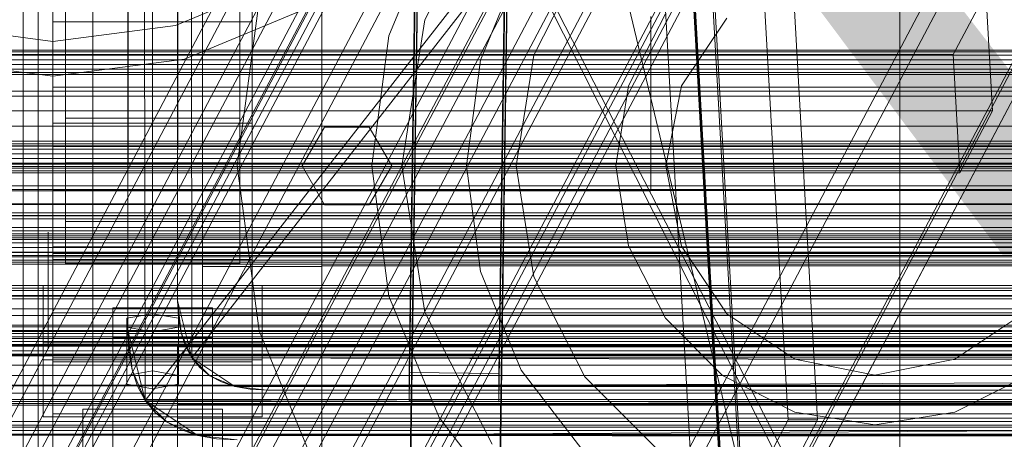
# Model space of a CAD drawing. Header units: millimetres. Extents: x -4395 to 65662, y -65530 to 6847.
# Tile 231 of 256: x -457 to -259, y -34305 to -34221. Entities that reach past the tile are written whole.
import ezdxf

# ---------------------------------------------------------------- set-up
doc = ezdxf.new("R2010")
doc.units = ezdxf.units.MM
for name, color, linetype, lineweight in [('COTAS_O', 1, 'Continuous', 0), ('frontal_briquetadora', 7, 'Continuous', 0), ('frontal_C01', 7, 'Continuous', 0), ('frontal_C02', 7, 'Continuous', 0), ('frontal_C03', 7, 'Continuous', 0), ('frontal_C07', 7, 'Continuous', 0), ('frontal_dosificador', 7, 'Continuous', 0), ('frontal_mezcladora', 7, 'Continuous', 0), ('frontal_secador', 7, 'Continuous', 0)]:
    doc.layers.add(name, color=color, linetype=linetype, lineweight=lineweight)
doc.dimstyles.new('R19_100', dxfattribs={"dimtxt": 250, "dimasz": 150, "dimexe": 150, "dimexo": 80, "dimgap": 100, "dimtad": 1, "dimtih": 1, "dimtoh": 1, "dimdsep": 46, "dimcen": 0.09, "dimadec": 0, "dimazin": 0, "dimtfac": 1, "dimtdec": 4, "dimtofl": 0, "dimtmove": 0, "dimatfit": 3, "dimfxl": 1, "dimtolj": 1, "dimtzin": 0, "dimarcsym": 0})

# ---------------------------------------------------------------- blocks, each defined once
blk = doc.blocks.new('DIM_R33_43')
at = {"layer": 'COTAS_O'}
for p, q in [((-1725, -33700), (-1575, -33655)), ((1725, -33700), (1575, -33655)), ((-1725, -34400), (-1725, -33700)), ((-1725, -33700), (1725, -33700)), ((-1725, -33700), (-1575, -33745)), ((1725, -33700), (1575, -33745)), ((1725, -34400), (1725, -33700))]:
    blk.add_line(p, q, dxfattribs=at)
blk.add_text('3450 O', height=250, dxfattribs=at).set_placement((0, -33600))
blk = doc.blocks.new('DIM_R33_46')
at = {"layer": 'COTAS_O'}
for p, q in [((-650, -33700), (50, -33700)), ((50, -33700), (5, -33850)), ((50, -34900), (50, -33700)), ((50, -33700), (95, -33850)), ((50, -34900), (5, -34750)), ((50, -34900), (95, -34750)), ((-650, -34900), (50, -34900))]:
    blk.add_line(p, q, dxfattribs=at)
blk.add_text('1200 O', height=250, rotation=90, dxfattribs=at).set_placement((-50, -34300))
blk = doc.blocks.new('DIM_R33_47')
at = {"layer": 'COTAS_O'}
for p, q in [((-650, -34200), (-500, -34155)), ((650, -34200), (500, -34155)), ((-650, -34900), (-650, -34200)), ((-650, -34200), (650, -34200)), ((-650, -34200), (-500, -34245)), ((650, -34200), (500, -34245)), ((650, -34900), (650, -34200))]:
    blk.add_line(p, q, dxfattribs=at)
blk.add_text('1300 O', height=250, dxfattribs=at).set_placement((0, -34100))

msp = doc.modelspace()

# ---------------------------------------------------------------- linework, layer by layer
at = {"layer": 'frontal_briquetadora'}
for p, q in [((-430, -34260), (-430, -33820)), ((-430, -34680), (-430, -33820)), ((-430, -33820), (-223.45, -34680)), ((-430, -34060), (-430, -34490)), ((-430, -34060), (-430, -34260)), ((-430, -34060), (-430, -34305)), ((-430, -34496), (-430, -34060)), ((-430, -34060), (-210, -34490)), ((-430, -34060), (-210, -34496)), ((-456, -34221.304), (-456, -34206.283)), ((-453, -34221.304), (-453, -34206.283)), ((-430, -34221.304), (-430, -34206.283)), ((-396, -34207.173), (-396, -34223.076)), ((-420, -34209.523), (-420, -34224.875)), ((-396, -34209.523), (-396, -34224.875)), ((-396, -34231.817), (-396, -34214.834)), ((-453, -34235.458), (-453, -34216.468)), ((-453, -34236.203), (-453, -34217.245)), ((-442, -34235.446), (-442, -34216.118)), ((-442, -34235.458), (-442, -34216.468)), ((-430, -34235.446), (-430, -34216.118)), ((-420, -34233.313), (-420, -34216.919)), ((-396, -34233.313), (-396, -34216.919)), ((-453, -34236.349), (-453, -34218.887)), ((-442, -34236.59), (-442, -34218.086)), ((-430, -34236.59), (-430, -34218.086)), ((-396, -34236.349), (-396, -34218.887)), ((-396, -34236.732), (-396, -34219.443)), ((-456, -34238.153), (-456, -34221.304)), ((-453, -34238.153), (-453, -34221.304)), ((-430, -34238.153), (-430, -34221.304)), ((-396, -34223.076), (-396, -34240.974)), ((-420, -34224.875), (-420, -34242.153)), ((-396, -34224.875), (-396, -34242.153)), ((-420, -34251.309), (-420, -34233.313)), ((-396, -34250.459), (-396, -34231.817)), ((-396, -34251.309), (-396, -34233.313)), ((-453, -34255.072), (-453, -34235.458)), ((-442, -34255.133), (-442, -34235.446)), ((-442, -34255.072), (-442, -34235.458)), ((-430, -34255.133), (-430, -34235.446)), ((-453, -34255.514), (-453, -34236.203)), ((-453, -34255.296), (-453, -34236.349)), ((-442, -34255.654), (-442, -34236.59)), ((-430, -34255.654), (-430, -34236.59)), ((-396, -34255.296), (-396, -34236.349)), ((-396, -34255.491), (-396, -34236.732)), ((-456, -34256.258), (-456, -34238.153)), ((-453, -34256.258), (-453, -34238.153)), ((-430, -34256.258), (-430, -34238.153)), ((-396, -34240.974), (-396, -34260.18)), ((-420, -34242.153), (-420, -34260.694)), ((-396, -34242.153), (-396, -34260.694)), ((-420, -34270.216), (-420, -34251.309)), ((-396, -34270.044), (-396, -34250.459)), ((-396, -34270.216), (-396, -34251.309)), ((-453, -34275), (-453, -34255.072)), ((-453, -34275), (-453, -34255.296)), ((-442, -34275), (-442, -34255.072)), ((-442, -34275), (-442, -34255.133)), ((-430, -34275), (-430, -34255.133)), ((-396, -34275), (-396, -34255.296)), ((-456, -34275), (-456, -34256.258)), ((-453, -34275), (-453, -34255.514)), ((-453, -34275), (-453, -34256.258)), ((-442, -34275), (-442, -34255.654)), ((-430, -34275), (-430, -34255.654)), ((-430, -34275), (-430, -34256.258)), ((-396, -34275), (-396, -34255.491)), ((-430, -34260), (-210, -34260)), ((-430, -34260), (-430, -34305)), ((-430, -34680), (-430, -34260)), ((-430, -34496), (-430, -34260)), ((-420, -34260.694), (-420, -34279.784)), ((-396, -34260.18), (-396, -34279.956)), ((-396, -34260.694), (-396, -34279.784)), ((-451, -34265.618), (-451, -34263.301)), ((-442, -34265.618), (-442, -34263.301)), ((-451, -34269.793), (-451, -34265.618)), ((-442, -34269.793), (-442, -34265.618)), ((-430, -34267.964), (-430, -34266.226)), ((-430, -34271.095), (-430, -34267.964)), ((-451, -34275), (-451, -34269.793)), ((-442, -34275), (-442, -34269.793)), ((-430, -34275), (-430, -34271.095)), ((-396, -34270.216), (-420, -34270.216)), ((-420, -34289.306), (-420, -34270.216)), ((-160, -34270.044), (-396, -34270.044)), ((-396, -34289.82), (-396, -34270.044)), ((-396, -34289.306), (-396, -34270.216)), ((-605, -34275), (-453, -34275)), ((-396, -34275), (-596, -34275)), ((-453, -34275), (-465, -34275)), ((-453, -34275), (-456, -34275)), ((-456, -34275), (-456, -34293.742)), ((-453, -34275), (-453, -34294.704)), ((-453, -34275), (-453, -34294.486)), ((-442, -34275), (-453, -34275)), ((-453, -34275), (-453, -34294.928)), ((-453, -34275), (-453, -34293.742)), ((-442, -34275), (-451, -34275)), ((-451, -34275), (-451, -34280.207)), ((-430, -34275), (-442, -34275)), ((-442, -34275), (-442, -34294.346)), ((-442, -34275), (-442, -34280.207)), ((-442, -34275), (-442, -34294.867)), ((-442, -34275), (-442, -34294.928)), ((-430, -34275), (-188, -34275)), ((-430, -34275), (-430, -34278.905)), ((-430, -34275), (-430, -34293.742)), ((-430, -34275), (-430, -34294.346)), ((-430, -34275), (-430, -34294.867)), ((-160, -34275), (-396, -34275)), ((-396, -34275), (-396, -34294.704)), ((-396, -34275), (-396, -34294.509)), ((-430, -34278.905), (-430, -34282.036)), ((-451, -34280.207), (-451, -34284.382)), ((-442, -34280.207), (-442, -34284.382)), ((-396, -34279.784), (-420, -34279.784)), ((-420, -34279.784), (-420, -34298.691)), ((-396, -34279.784), (-396, -34298.691)), ((-160, -34279.956), (-396, -34279.956)), ((-396, -34279.956), (-396, -34299.541)), ((-430, -34282.036), (-430, -34283.774)), ((-451, -34284.382), (-451, -34286.699)), ((-442, -34284.382), (-442, -34286.699)), ((-420, -34307.847), (-420, -34289.306)), ((-396, -34307.847), (-396, -34289.306)), ((-396, -34309.026), (-396, -34289.82)), ((-456, -34293.742), (-456, -34311.847)), ((-453, -34293.742), (-453, -34311.847)), ((-453, -34294.486), (-453, -34313.797)), ((-453, -34294.704), (-453, -34313.651)), ((-453, -34294.928), (-453, -34314.542)), ((-442, -34294.346), (-442, -34313.41)), ((-442, -34294.867), (-442, -34314.554)), ((-442, -34294.928), (-442, -34314.542)), ((-430, -34293.742), (-430, -34311.847)), ((-430, -34294.346), (-430, -34313.41)), ((-430, -34294.867), (-430, -34314.554)), ((-396, -34294.509), (-396, -34313.268)), ((-396, -34294.704), (-396, -34313.651)), ((-420, -34298.691), (-420, -34316.687)), ((-396, -34298.691), (-396, -34316.687)), ((-396, -34299.541), (-396, -34318.183))]:
    msp.add_line(p, q, dxfattribs=at)
at = {"layer": 'frontal_C01'}
for p, q in [((-450, -34241.377), (-450, -33902.673)), ((-410, -33902.673), (-410, -34241.377)), ((-450, -34289.344), (-450, -33950.64)), ((-410, -34289.344), (-410, -33950.64)), ((-450, -34306.67), (-450, -33967.966)), ((-410, -33967.966), (-410, -34306.67)), ((-447.5, -34261.127), (-447.5, -33982.919)), ((-412.5, -33982.919), (-412.5, -34261.127)), ((-447.5, -34269.595), (-447.5, -33991.386)), ((-412.5, -34269.595), (-412.5, -33991.386)), ((-450, -34345.044), (-450, -34006.339)), ((-410, -34345.044), (-410, -34006.339)), ((-378.512, -34291.452), (-375.644, -34097.077)), ((-357.646, -34097.321), (-360.514, -34291.696)), ((-378.512, -34297.097), (-375.644, -34102.722)), ((-360.514, -34297.342), (-357.646, -34102.966)), ((-410, -34241.377), (-450, -34241.377)), ((-450, -34241.377), (-450, -34289.344)), ((-450, -34580.082), (-450, -34241.377)), ((-410, -34289.344), (-410, -34241.377)), ((-410, -34241.377), (-410, -34580.082)), ((-450, -34266.209), (-450, -34254.919)), ((-450, -34254.919), (450, -34254.919)), ((-450, -34288.496), (-450, -34254.919)), ((-412.5, -34261.127), (-447.5, -34261.127)), ((-447.5, -34261.127), (-447.5, -34269.595)), ((-412.5, -34269.595), (-412.5, -34261.127)), ((450, -34266.209), (-450, -34266.209)), ((-450, -34266.209), (-450, -34299.786)), ((-447.5, -34269.595), (-412.5, -34269.595)), ((-425, -34300.673), (-425, -34286.334)), ((-425, -34286.334), (425, -34286.334)), ((-425, -34297.846), (-425, -34286.334)), ((450, -34288.496), (-450, -34288.496)), ((-450, -34288.496), (-450, -34299.786)), ((-450, -34289.344), (-410, -34289.344)), ((-450, -34628.049), (-450, -34289.344)), ((-410, -34628.049), (-410, -34289.344)), ((-360.514, -34291.696), (-378.512, -34291.452)), ((-378.512, -34291.452), (-378.512, -34297.097)), ((-360.514, -34297.342), (-360.514, -34291.696)), ((-444, -34307.331), (-444, -34298.863)), ((-444, -34298.863), (-416, -34298.863)), ((-444, -34389.88), (-444, -34298.863)), ((425, -34297.846), (-425, -34297.846)), ((-425, -34297.846), (-425, -34312.185)), ((-416, -34298.863), (-416, -34307.331)), ((-416, -34298.863), (-416, -34389.88)), ((-378.512, -34297.097), (-360.514, -34297.342)), ((-450, -34299.786), (450, -34299.786)), ((425, -34300.673), (-425, -34300.673)), ((-425, -34300.673), (-425, -34312.185))]:
    msp.add_line(p, q, dxfattribs=at)
at = {"layer": 'frontal_C02'}
for p, q in [((-450, -34221.042), (-450, -33863.38)), ((-410, -33863.38), (-410, -34221.042)), ((-450, -34268.769), (-450, -33911.107)), ((-410, -34268.769), (-410, -33911.107)), ((-450, -34402.112), (-450, -34044.45)), ((-410, -34044.45), (-410, -34402.112)), ((-447.5, -34240.435), (-447.5, -34059.07)), ((-412.5, -34059.07), (-412.5, -34240.435)), ((-447.5, -34249.376), (-447.5, -34068.012)), ((-412.5, -34249.376), (-412.5, -34068.012)), ((-450, -34440.294), (-450, -34082.632)), ((-410, -34440.294), (-410, -34082.632)), ((-378.512, -34325.132), (-375.644, -34131.727)), ((-357.646, -34131.971), (-360.514, -34325.376)), ((-378.512, -34331.094), (-375.644, -34137.689)), ((-360.514, -34331.337), (-357.646, -34137.932)), ((-410, -34221.042), (-450, -34221.042)), ((-450, -34221.042), (-450, -34268.769)), ((-450, -34578.704), (-450, -34221.042)), ((-410, -34268.769), (-410, -34221.042)), ((-410, -34221.042), (-410, -34578.704)), ((-450, -34246.094), (-450, -34234.172)), ((-450, -34234.172), (450, -34234.172)), ((-450, -34267.581), (-450, -34234.172)), ((-412.5, -34240.435), (-447.5, -34240.435)), ((-447.5, -34240.435), (-447.5, -34249.376)), ((-412.5, -34249.376), (-412.5, -34240.435)), ((450, -34246.094), (-450, -34246.094)), ((-450, -34246.094), (-450, -34279.503)), ((-447.5, -34249.376), (-412.5, -34249.376)), ((450, -34267.581), (-450, -34267.581)), ((-450, -34267.581), (-450, -34279.503)), ((-450, -34268.769), (-410, -34268.769)), ((-450, -34626.431), (-450, -34268.769)), ((-410, -34626.431), (-410, -34268.769)), ((-452, -34288.94), (-452, -34274.037)), ((-452, -34274.037), (-408, -34274.037)), ((-452, -34285.492), (-452, -34274.037)), ((-408, -34274.037), (-408, -34288.94)), ((-408, -34274.037), (-408, -34285.492)), ((-438, -34284.469), (-438, -34278.508)), ((-438, -34278.508), (-418, -34278.508)), ((-438, -34422.539), (-438, -34278.508)), ((-418, -34278.508), (-418, -34284.469)), ((-418, -34278.508), (-418, -34422.539)), ((-450, -34279.503), (450, -34279.503)), ((-430, -34279.7), (-435.196, -34280.595)), ((-435.196, -34280.595), (-435.196, -34282.383)), ((-435.196, -34292.049), (-435.196, -34280.595)), ((-424.804, -34280.595), (-430, -34279.7)), ((-430, -34291.155), (-430, -34279.7)), ((-424.804, -34282.383), (-424.804, -34280.595)), ((-424.804, -34292.049), (-424.804, -34280.595)), ((-435.196, -34282.383), (-430, -34283.277)), ((-435.196, -34293.838), (-435.196, -34282.383)), ((-430, -34283.277), (-424.804, -34282.383)), ((-424.804, -34293.838), (-424.804, -34282.383)), ((-418, -34284.469), (-438, -34284.469)), ((-438, -34284.469), (-438, -34428.5)), ((-430, -34283.277), (-430, -34294.732)), ((-418, -34428.5), (-418, -34284.469)), ((-408, -34285.492), (-452, -34285.492)), ((-452, -34285.492), (-452, -34300.395)), ((-408, -34300.395), (-408, -34285.492)), ((-408, -34288.94), (-452, -34288.94)), ((-452, -34288.94), (-452, -34300.395)), ((-408, -34300.395), (-408, -34288.94)), ((-435.196, -34292.049), (-430, -34291.155)), ((-435.196, -34293.838), (-435.196, -34292.049)), ((-430, -34291.155), (-424.804, -34292.049)), ((-424.804, -34292.049), (-424.804, -34293.838)), ((-430, -34294.732), (-435.196, -34293.838)), ((-424.804, -34293.838), (-430, -34294.732)), ((-452, -34300.395), (-408, -34300.395))]:
    msp.add_line(p, q, dxfattribs=at)
at = {"layer": 'frontal_C03'}
for p, q in [((1270, -34226.718), (-1230, -34226.718)), ((1270, -34227.104), (-1230, -34227.104)), ((1270, -34227.77), (-1230, -34227.77)), ((-1230, -34228.702), (1270, -34228.702)), ((1270, -34229.644), (-1230, -34229.644)), ((1270, -34230.576), (-1230, -34230.576)), ((1270, -34231.242), (-1230, -34231.242)), ((1270, -34231.628), (-1230, -34231.628)), ((1270, -34245.559), (-1230, -34245.559)), ((1270, -34245.945), (-1230, -34245.945)), ((1270, -34246.611), (-1230, -34246.611)), ((-1230, -34247.543), (1270, -34247.543)), ((1270, -34248.485), (-1230, -34248.485)), ((1270, -34249.417), (-1230, -34249.417)), ((1270, -34250.083), (-1230, -34250.083)), ((1270, -34250.469), (-1230, -34250.469)), ((1270, -34264.4), (-1230, -34264.4)), ((1270, -34264.786), (-1230, -34264.786)), ((1270, -34265.452), (-1230, -34265.452)), ((-1230, -34266.384), (1270, -34266.384)), ((1270, -34267.326), (-1230, -34267.326)), ((1270, -34268.258), (-1230, -34268.258)), ((1270, -34268.924), (-1230, -34268.924)), ((1270, -34269.31), (-1230, -34269.31)), ((1270, -34283.241), (-1230, -34283.241)), ((1270, -34283.627), (-1230, -34283.627)), ((1270, -34284.293), (-1230, -34284.293)), ((-1230, -34285.225), (1270, -34285.225)), ((1270, -34286.167), (-1230, -34286.167)), ((1270, -34287.099), (-1230, -34287.099)), ((1270, -34287.765), (-1230, -34287.765)), ((1270, -34288.151), (-1230, -34288.151)), ((1270, -34302.081), (-1230, -34302.081)), ((1270, -34302.468), (-1230, -34302.468)), ((1270, -34303.134), (-1230, -34303.134)), ((-1230, -34304.066), (1270, -34304.066))]:
    msp.add_line(p, q, dxfattribs=at)
at = {"layer": 'frontal_C07'}
for p, q in [((-20.232, -33464.746), (-1150.538, -35606.704)), ((-1147.583, -35606.704), (-17.277, -33464.746)), ((-1160.475, -35658.628), (-10.475, -33479.35)), ((-10.314, -33482.201), (-1160.314, -35661.48)), ((-1148.658, -35639.968), (-18.353, -33498.011)), ((-15.398, -33498.011), (-1145.703, -35639.968)), ((-1148.826, -35639.709), (-21.803, -33503.972)), ((-21.641, -33506.823), (-1148.665, -35642.56)), ((-38.385, -33516.153), (-1155.561, -35633.23)), ((-1113.207, -35633.23), (3.969, -33516.153)), ((14.461, -33521.257), (-1158.516, -35744.076)), ((-1155.239, -35638.932), (-38.062, -33521.856)), ((-1133.891, -35744.076), (39.085, -33521.257)), ((4.292, -33521.856), (-1112.885, -35638.932)), ((-1158.193, -35749.779), (14.783, -33526.959)), ((39.408, -33526.959), (-1133.569, -35749.779)), ((35.629, -33529.81), (-1137.348, -35752.63)), ((-1133.408, -35752.63), (39.569, -33529.81)), ((-1154.944, -35756.52), (-4.944, -33577.242)), ((-4.783, -33580.093), (-1154.783, -35759.372)), ((21.98, -33654.314), (-1150.997, -35877.133)), ((-1126.372, -35877.133), (46.604, -33654.314)), ((-1150.675, -35882.836), (22.302, -33660.016)), ((-1129.99, -35882.836), (42.987, -33660.016)), ((46.927, -33660.016), (-1126.05, -35882.836)), ((-314.32, -34337.121), (-117.706, -33964.533)), ((-113.766, -33964.533), (-310.38, -34337.121)), ((-314.32, -34337.121), (-325.437, -34140.387)), ((-321.497, -34140.387), (-310.38, -34337.121)), ((-346.45, -34141.009), (-543.064, -34513.598)), ((-325.766, -34141.009), (-522.38, -34513.598)), ((-518.44, -34513.598), (-321.826, -34141.009)), ((-314.648, -34337.743), (-325.766, -34141.009)), ((-310.709, -34337.743), (-321.826, -34141.009)), ((-542.742, -34519.3), (-346.128, -34146.712)), ((-321.503, -34146.712), (-518.118, -34519.3)), ((-302.428, -34301.008), (-310.752, -34153.695)), ((-296.518, -34301.008), (-304.842, -34153.695)), ((-320.481, -34335.219), (-328.805, -34187.906)), ((-322.896, -34187.906), (-314.571, -34335.219)), ((-269.264, -34227.64), (-262.699, -34215.2)), ((-261.357, -34238.96), (-262.699, -34215.2)), ((-682.955, -34227.64), (-269.264, -34227.64)), ((-269.264, -34227.64), (-267.922, -34251.4)), ((-675.047, -34238.96), (-261.357, -34238.96)), ((-261.357, -34238.96), (-267.922, -34251.4)), ((-267.922, -34251.4), (-681.612, -34251.4)), ((-320.481, -34335.219), (-302.428, -34301.008)), ((-296.518, -34301.008), (-314.571, -34335.219)), ((-302.428, -34301.008), (-296.518, -34301.008))]:
    msp.add_line(p, q, dxfattribs=at)
at = {"layer": 'frontal_dosificador'}
for p, q in [((-425.412, -34221.763), (-402.5, -34212.272)), ((-423.6, -34228.524), (-399, -34218.335)), ((-474.588, -34221.763), (-450, -34225)), ((-450, -34225), (-425.412, -34221.763)), ((-330, -34255), (-330, -34220)), ((-476.4, -34228.524), (-450, -34232)), ((-450, -34232), (-423.6, -34228.524)), ((-205, -34235), (-555, -34235)), ((-330, -34255), (-570, -34255))]:
    msp.add_line(p, q, dxfattribs=at)
at = {"layer": 'frontal_mezcladora'}
for p, q in [((-280, -34450), (-280, -34020)), ((-375.35, -34220.643), (-361.857, -34194.16)), ((-382.559, -34223.859), (-372.469, -34199.5)), ((-353.476, -34227.751), (-343.249, -34207.679)), ((-364.206, -34228.777), (-356.014, -34209)), ((-413, -34250), (-408.639, -34216.871)), ((-334.455, -34233.931), (-327.069, -34219.435)), ((-380, -34250), (-375.35, -34220.643)), ((-323.803, -34233.927), (-314.698, -34220.302)), ((-386, -34250), (-382.559, -34223.859)), ((-357, -34250), (-353.476, -34227.751)), ((-367, -34250), (-364.206, -34228.777)), ((-337, -34250), (-334.455, -34233.931)), ((-327, -34250), (-323.803, -34233.927)), ((-400, -34250), (-395.5, -34242.206)), ((-395.5, -34242.206), (-386.5, -34242.206)), ((-386.5, -34242.206), (-382, -34250)), ((-408.639, -34283.129), (-413, -34250)), ((-395.5, -34257.794), (-400, -34250)), ((-382, -34250), (-386.5, -34257.794)), ((-382.559, -34276.141), (-386, -34250)), ((-375.35, -34279.357), (-380, -34250)), ((-364.206, -34271.223), (-367, -34250)), ((-353.476, -34272.249), (-357, -34250)), ((-334.455, -34266.069), (-337, -34250)), ((-323.803, -34266.073), (-327, -34250)), ((-386.5, -34257.794), (-395.5, -34257.794)), ((-327.069, -34280.565), (-334.455, -34266.069)), ((-314.698, -34279.698), (-323.803, -34266.073)), ((-356.014, -34291), (-364.206, -34271.223)), ((-343.249, -34292.321), (-353.476, -34272.249)), ((-372.469, -34300.5), (-382.559, -34276.141)), ((-361.857, -34305.84), (-375.35, -34279.357)), ((-315.565, -34292.069), (-327.069, -34280.565)), ((-301.073, -34288.803), (-314.698, -34279.698)), ((-255.302, -34279.698), (-268.927, -34288.803)), ((-395.851, -34314), (-408.639, -34283.129)), ((-285, -34292), (-301.073, -34288.803)), ((-268.927, -34288.803), (-285, -34292)), ((-342.983, -34307.983), (-356.014, -34291)), ((-327.321, -34308.249), (-343.249, -34292.321)), ((-301.069, -34299.455), (-315.565, -34292.069)), ((-254.435, -34292.069), (-268.931, -34299.455)), ((-356.418, -34321.418), (-372.469, -34300.5)), ((-285, -34302), (-301.069, -34299.455)), ((-268.931, -34299.455), (-285, -34302))]:
    msp.add_line(p, q, dxfattribs=at)
at = {"layer": 'frontal_secador'}
for p, q in [((413, -33215), (-431.48, -34297.08)), ((407, -33225), (-422.12, -34288.52)), ((-433.02, -33225.78), (-435, -34283)), ((-433.02, -33225.78), (-431.48, -34297.08)), ((-434.78, -33232.82), (-435, -34283)), ((-423.38, -33233.82), (-425, -34277)), ((-423.38, -33233.82), (-422.12, -34288.52)), ((-435, -34283), (-435, -33237)), ((-424.82, -33239.58), (-425, -34277)), ((-425, -34277), (-425, -33243)), ((-1250, -34236), (1250, -34236)), ((-1250, -34242), (1250, -34242)), ((-1250, -34245), (1250, -34245)), ((1250, -34246), (-1250, -34246)), ((-1250, -34246.659), (1250, -34246.659)), ((1250, -34249.659), (-1250, -34249.659)), ((-1250, -34251), (1250, -34251)), ((1250, -34254), (-1250, -34254)), ((-1250, -34254.728), (1250, -34254.728)), ((-1250, -34257.588), (1250, -34257.588)), ((1250, -34257.611), (-1250, -34257.611)), ((1250, -34257.728), (-1250, -34257.728)), ((-1250, -34259.387), (1250, -34259.387)), ((1250, -34259.918), (-1250, -34259.918)), ((-1250, -34260), (1250, -34260)), ((1250, -34260.588), (-1250, -34260.588)), ((1250, -34262.387), (-1250, -34262.387)), ((1250, -34263), (-1250, -34263)), ((-1250, -34263.65), (1250, -34263.65)), ((1250, -34264), (-1250, -34264)), ((1250, -34267.382), (-1250, -34267.382)), ((-1250, -34268), (1250, -34268)), ((1250, -34269.689), (-1250, -34269.689)), ((1250, -34274), (-1250, -34274)), ((1250, -34274.545), (-1250, -34274.545)), ((1250, -34276), (-1250, -34276)), ((1250, -34276.144), (-1250, -34276.144)), ((1250, -34276.709), (-1250, -34276.709)), ((-424.82, -34280.42), (-425, -34277)), ((-425, -34277), (-424.28, -34283.48)), ((-425, -34277), (-422.12, -34288.52)), ((1250, -34278.686), (-1250, -34278.686)), ((1250, -34280), (-1250, -34280)), ((-424.28, -34283.48), (-424.82, -34280.42)), ((1320, -34282), (-1320, -34282)), ((1320, -34282.273), (-1320, -34282.273)), ((1320, -34283.072), (-1320, -34283.072)), ((1250, -34282), (-1250, -34282)), ((-434.78, -34287.18), (-435, -34283)), ((-435, -34283), (-434.12, -34290.92)), ((-435, -34283), (-431.48, -34297.08)), ((1320, -34284.343), (-1320, -34284.343)), ((1250, -34284.651), (-1250, -34284.651)), ((-423.38, -34286.18), (-424.28, -34283.48)), ((-424.28, -34283.48), (-422.12, -34288.52)), ((1320, -34286), (-1320, -34286)), ((1250, -34285.859), (-1250, -34285.859)), ((-1250, -34286), (1250, -34286)), ((-422.12, -34288.52), (-423.38, -34286.18)), ((1320, -34287.929), (-1320, -34287.929)), ((-434.12, -34290.92), (-434.78, -34287.18)), ((-420.5, -34290.5), (-422.12, -34288.52)), ((-422.12, -34288.52), (-418.52, -34292.12)), ((-422.12, -34288.52), (-413.48, -34294.28)), ((-422.12, -34288.52), (420.5, -34290.5)), ((-1320, -34290), (1320, -34290)), ((-1250, -34290), (1250, -34290)), ((-433.02, -34294.22), (-434.12, -34290.92)), ((-434.12, -34290.92), (-431.48, -34297.08)), ((-418.52, -34292.12), (-420.5, -34290.5)), ((-413.48, -34294.28), (420.5, -34290.5)), ((1320, -34292.071), (-1320, -34292.071)), ((-416.18, -34293.38), (-418.52, -34292.12)), ((-418.52, -34292.12), (-413.48, -34294.28)), ((1320, -34294), (-1320, -34294)), ((1250, -34294.141), (-1250, -34294.141)), ((-431.48, -34297.08), (-433.02, -34294.22)), ((-413.48, -34294.28), (-416.18, -34293.38)), ((-410.42, -34294.82), (-413.48, -34294.28)), ((-413.48, -34294.28), (-407, -34295)), ((-413.48, -34294.28), (410.42, -34294.82)), ((-407, -34295), (-410.42, -34294.82)), ((-407, -34295), (410.42, -34294.82)), ((1320, -34295.657), (-1320, -34295.657)), ((1320, -34296.928), (-1320, -34296.928)), ((407, -34295), (-407, -34295)), ((1320, -34297.727), (-1320, -34297.727)), ((1320, -34298), (-1320, -34298)), ((1250, -34297.285), (-1250, -34297.285)), ((1250, -34298), (-1250, -34298)), ((-429.5, -34299.5), (-431.48, -34297.08)), ((-431.48, -34297.08), (-427.08, -34301.48)), ((-431.48, -34297.08), (-420.92, -34304.12)), ((-431.48, -34297.08), (429.5, -34299.5)), ((-427.08, -34301.48), (-429.5, -34299.5)), ((-420.92, -34304.12), (429.5, -34299.5)), ((1250, -34301.314), (-1250, -34301.314)), ((-424.22, -34303.02), (-427.08, -34301.48)), ((-427.08, -34301.48), (-420.92, -34304.12)), ((1250, -34303.856), (-1250, -34303.856)), ((-420.92, -34304.12), (-424.22, -34303.02)), ((-417.18, -34304.78), (-420.92, -34304.12)), ((-420.92, -34304.12), (-413, -34305)), ((-420.92, -34304.12), (417.18, -34304.78)), ((-413, -34305), (-417.18, -34304.78))]:
    msp.add_line(p, q, dxfattribs=at)

# ---------------------------------------------------------------- dimensions: what is measured, and where the dimension line sits
at = {"layer": 'COTAS_O'}
for p1, p2, distance, picture, middle in [((-650, -34900), (-650, -33700), -700, 'DIM_R33_46', (50, -34300)), ((-1725, -34400), (1725, -34400), 700, 'DIM_R33_43', (0, -33700)), ((-650, -34900), (650, -34900), 700, 'DIM_R33_47', (0, -34200))]:
    dim = msp.add_aligned_dim(p1=p1, p2=p2, distance=distance, text='<> O', dimstyle='R19_100', dxfattribs=at)
    dim.commit()
    dim.dimension.update_dxf_attribs({"geometry": picture, "text_midpoint": middle})

doc.saveas('drawing.dxf')
